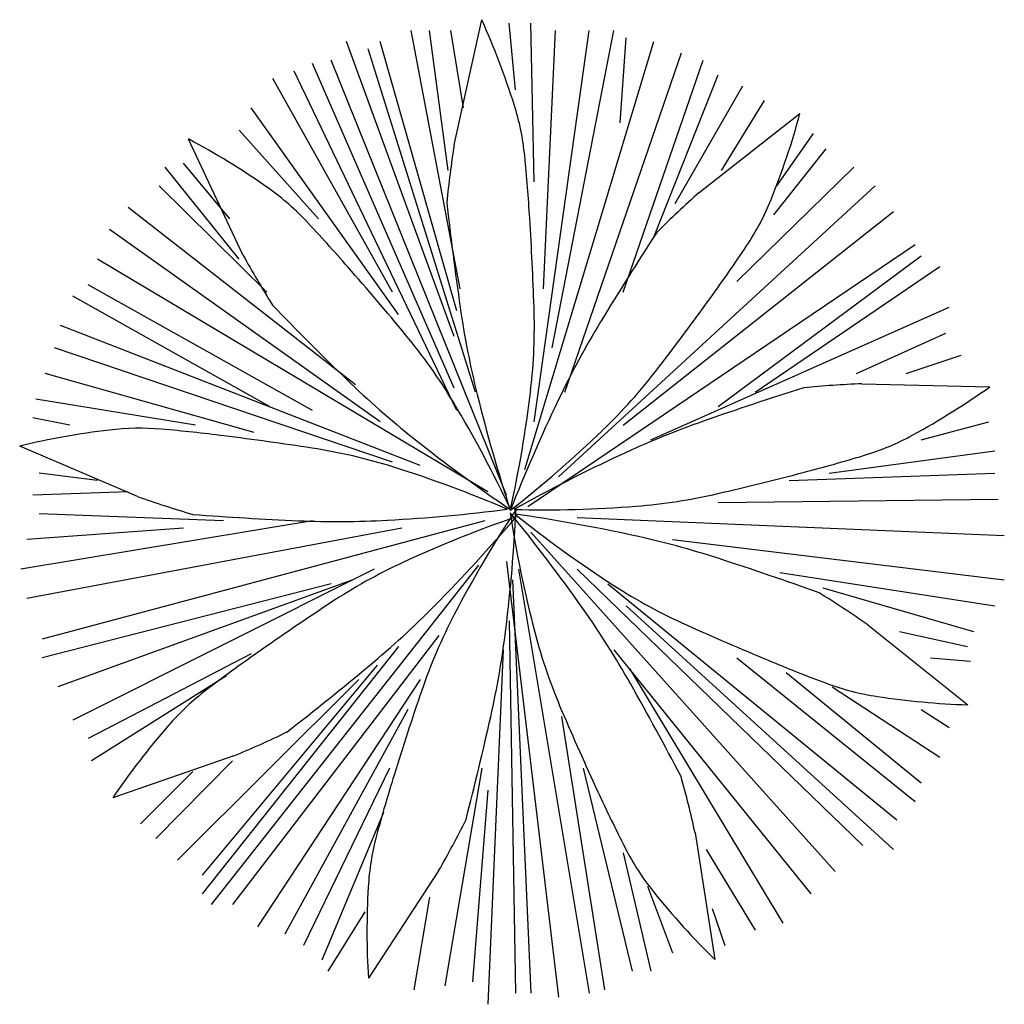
# Model space of a CAD drawing. Extents: x 33.08 to 35.72, y 9.62 to 12.27.
import ezdxf

# ---------------------------------------------------------------- set-up
doc = ezdxf.new("R2010")
doc.units = 0
doc.header["$MEASUREMENT"] = 0
doc.layers.get('0').update_dxf_attribs({"color": 1, "linetype": 'CONTINUOUS'})

msp = doc.modelspace()

# ---------------------------------------------------------------- linework, layer by layer
for p, q in [((34.2426, 11.929), (34.3167, 12.2652)), ((34.4072, 12.0768), (34.3908, 12.256)), ((34.4573, 11.8296), (34.4486, 12.256)), ((34.259, 11.5419), (34.1271, 12.2364)), ((34.2263, 11.8597), (34.1761, 12.2364)), ((34.2677, 12.0284), (34.2339, 12.2364)), ((34.4573, 11.1848), (34.6056, 12.2364)), ((34.4824, 11.5419), (34.5151, 12.2364)), ((34.5064, 11.3836), (34.672, 12.2364)), ((34.2426, 11.4137), (33.9538, 12.2063)), ((34.2502, 11.483), (34.0442, 12.2063)), ((34.4323, 11.0566), (34.7789, 12.2063)), ((34.6884, 11.9879), (34.7047, 12.2168)), ((34.3004, 11.2646), (34.0115, 12.1867)), ((34.5402, 11.2646), (34.853, 12.1762)), ((34.2426, 11.275), (33.8622, 12.1474)), ((34.3832, 10.9873), (33.9124, 12.1566)), ((34.6971, 11.5327), (34.9118, 12.1566)), ((34.2502, 11.2149), (33.8132, 12.1265)), ((34.0769, 11.5327), (33.7554, 12.1069)), ((34.7789, 11.6805), (34.9522, 12.1174)), ((34.8366, 11.7708), (35.0186, 12.0873)), ((34.9609, 11.8597), (35.0764, 12.048)), ((34.0933, 11.4725), (33.6976, 12.0284)), ((34.901, 11.8009), (35.1717, 12.0135)), ((33.8786, 11.7302), (33.6649, 11.9683)), ((33.6754, 11.6331), (33.5287, 11.9445)), ((35.1091, 11.8191), (35.2083, 11.9591)), ((35.1015, 11.7407), (35.2421, 11.9185)), ((33.6649, 11.6216), (33.4666, 11.8688)), ((33.6399, 11.7302), (33.5156, 11.8793)), ((35.0023, 11.5615), (35.3162, 11.8688)), ((33.7391, 11.5327), (33.4502, 11.8191)), ((34.5227, 11.037), (35.374, 11.8191)), ((33.9778, 11.2842), (33.3674, 11.7603)), ((34.6971, 11.1756), (35.423, 11.7498)), ((34.0442, 11.1848), (33.3173, 11.7014)), ((34.441, 10.9572), (35.4808, 11.6609)), ((34.3331, 10.9964), (33.2846, 11.6216)), ((34.9522, 11.2253), (35.4971, 11.6308)), ((35.0513, 11.2646), (35.5473, 11.602)), ((33.8622, 11.2149), (33.2595, 11.5523)), ((33.7467, 11.2253), (33.2181, 11.5222)), ((34.7712, 11.1364), (35.5723, 11.4922)), ((34.1511, 11.0671), (33.1854, 11.4438)), ((35.3238, 11.3143), (35.5636, 11.4228)), ((34.0769, 11.0762), (33.169, 11.3836)), ((35.4568, 11.3143), (35.605, 11.364)), ((33.7053, 11.156), (33.144, 11.3143)), ((35.3379, 11.2867), (35.682, 11.2788)), ((33.5483, 11.1756), (33.1189, 11.245)), ((33.2104, 11.1756), (33.1113, 11.1953)), ((35.4971, 11.1364), (35.6791, 11.1848)), ((33.3922, 10.9839), (33.0756, 11.1191)), ((35.2497, 11.0461), (35.6955, 11.1063)), ((33.2846, 11.0265), (33.1276, 11.0461)), ((35.1429, 11.0265), (35.6955, 11.0461)), ((33.3674, 10.9964), (33.1113, 10.9873)), ((34.9522, 10.9677), (35.7042, 10.9768)), ((33.6235, 10.918), (33.1276, 10.9376)), ((33.8622, 10.918), (33.0786, 10.7885)), ((34.3254, 10.918), (33.1363, 10.6001)), ((34.5729, 10.9271), (35.7206, 10.8787)), ((34.102, 10.8984), (33.0949, 10.71)), ((33.5156, 10.8984), (33.0949, 10.8683)), ((34.4486, 10.8879), (35.2661, 9.9763)), ((34.829, 10.8683), (35.7206, 10.7597)), ((34.308, 10.7989), (33.5897, 9.8873)), ((34.3832, 10.8094), (34.5227, 9.6388)), ((34.0279, 10.7885), (33.2181, 10.383)), ((34.4159, 10.7885), (34.6056, 9.6493)), ((34.5729, 10.7885), (35.3402, 10.0456)), ((35.1178, 10.7793), (35.6955, 10.6904)), ((33.9124, 10.7492), (33.1363, 10.5504)), ((33.9701, 10.7597), (33.1777, 10.472)), ((34.3996, 10.7597), (34.4486, 9.6493)), ((34.6557, 10.7492), (35.4317, 10.1149)), ((35.2334, 10.7388), (35.6377, 10.6211)), ((34.7047, 10.6904), (35.423, 10.0351)), ((34.3908, 10.6498), (34.4072, 9.6493)), ((35.3536, 10.6388), (35.6226, 10.4241)), ((34.2012, 10.6106), (33.6475, 9.8873)), ((35.4394, 10.6211), (35.6214, 10.5805)), ((33.6976, 10.5609), (33.2595, 10.3333)), ((34.0933, 10.5805), (33.5658, 9.9161)), ((34.3745, 10.5714), (34.3331, 9.6192)), ((34.672, 10.5714), (35.2007, 9.9161)), ((35.0023, 10.5504), (35.4808, 10.1646)), ((35.5222, 10.5504), (35.6301, 10.5413)), ((34.0355, 10.5308), (33.5658, 9.9658)), ((34.7135, 10.5217), (35.1255, 9.8376)), ((35.1342, 10.5112), (35.4971, 10.2143)), ((33.6312, 10.502), (33.2682, 10.2732)), ((33.9865, 10.4916), (33.4993, 10.0063)), ((34.1511, 10.4916), (33.714, 9.8271)), ((35.2584, 10.472), (35.5473, 10.2836)), ((34.1184, 10.4118), (33.7881, 9.8075)), ((35.4971, 10.4118), (35.5723, 10.3634)), ((34.5314, 10.3922), (34.647, 9.6584)), ((33.6509, 10.2866), (33.3256, 10.174)), ((33.6475, 10.2732), (33.4415, 10.0652)), ((33.5407, 10.2444), (33.4001, 10.1044)), ((34.0693, 10.2535), (33.8382, 9.7774)), ((34.3167, 10.2535), (34.2175, 9.6689)), ((34.5892, 10.2535), (34.7211, 9.7081)), ((34.3331, 10.1947), (34.2917, 9.6793)), ((34.053, 10.1345), (33.8873, 9.7382)), ((34.89, 10.0797), (34.9429, 9.7395)), ((34.9195, 10.0351), (35.0513, 9.818)), ((34.6971, 10.026), (34.7712, 9.7081)), ((34.2009, 9.9776), (34.0122, 9.6898)), ((34.7625, 9.937), (34.829, 9.7578)), ((34.1761, 9.9069), (34.1347, 9.6584)), ((34.9358, 9.8768), (34.9696, 9.7774)), ((34.0028, 9.8677), (33.9036, 9.7081))]:
    msp.add_line(p, q)
for centre, radius, start, end in [((32.4342, 11.4155), 2.0654, 17.5089, 24.2912), ((33.7494, 11.8304), 0.6863, 5.7289, 17.5089), ((33.178, 12.5529), 2.0654, 338.0766, 344.8589), ((32.5575, 10.1218), 2.0654, 55.1668, 61.9491), ((36.9408, 11.5065), 2.731, 171.0995, 174.3813), ((30.0746, 11.4618), 4.3795, 3.5266, 5.7289), ((33.3452, 11.2538), 0.6863, 43.3868, 55.1668), ((36.7166, 9.7608), 2.731, 131.6672, 134.9491), ((34.4574, 12.038), 0.6863, 326.2966, 338.0766), ((43.2122, 12.7831), 9.0458, 186.40594, 188.20489), ((30.6612, 8.7168), 4.3795, 41.1845, 43.3868), ((25.614, 11.1869), 8.8486, 1.97722, 3.52655), ((42.3713, 6.7635), 9.0458, 146.97366, 148.7726), ((31.3849, 14.0874), 4.3795, 324.0943, 326.2966), ((36.0696, 12.9471), 2.731, 208.7574, 212.0393), ((27.2978, 5.774), 8.8486, 39.63514, 41.18447), ((27.765, 16.7083), 8.8486, 322.54494, 324.09427), ((40.2545, 17.7892), 9.0458, 224.06386, 225.8628), ((36.6583, 11.8381), 2.4242, 188.2049, 193.8541), ((32.9893, 11.4415), 1.4689, 353.3102, 1.9772), ((36.7091, 10.1963), 2.4242, 148.7726, 154.4218), ((32.981, 10.4815), 1.4689, 30.9681, 39.6351), ((33.6232, 12.2205), 1.4689, 313.8779, 322.5449), ((35.6434, 13.0371), 2.4242, 225.8628, 231.512), ((37.9075, 2.6507), 9.0458, 107.53698, 109.33593), ((35.4442, 8.5577), 2.731, 92.2306, 95.5124), ((34.485, 12.9619), 2.0654, 298.6399, 305.4223), ((38.6064, 12.3186), 4.4306, 193.8541, 198.032), ((31.2653, 11.6437), 3.2048, 347.4454, 353.3102), ((31.4926, 9.5883), 3.2048, 25.1033, 30.9681), ((38.5189, 9.3301), 4.4306, 154.4218, 158.5997), ((33.3974, 10.4809), 0.6863, 85.0241, 96.8041), ((35.7151, 8.8988), 2.4242, 109.3359, 114.9851), ((33.5608, 9.1116), 2.0654, 96.8041, 103.5864), ((33.0771, 6.8016), 4.3795, 82.8217, 85.0241), ((32.5186, 2.3676), 8.8486, 81.27241, 82.82174), ((36.8921, 14.6076), 4.4306, 231.512, 235.6899), ((32.4201, 13.4717), 3.2048, 308.0131, 313.8779), ((35.146, 11.7515), 0.6863, 286.8599, 298.6399), ((33.6384, 9.6618), 1.4689, 72.6053, 81.2724), ((36.5626, 7.0802), 4.4306, 114.9851, 119.1631), ((34.0748, 15.286), 4.3795, 284.6576, 286.8599), ((33.1195, 8.0053), 3.2048, 66.7406, 72.6053), ((32.9439, 19.6097), 8.8486, 283.10826, 284.65759), ((34.3085, 13.5566), 2.731, 250.3947, 253.6765), ((34.6176, 12.4223), 1.4689, 274.4412, 283.1083), ((34.4832, 14.1529), 3.2048, 268.5764, 274.4412), ((34.219, 19.956), 9.0458, 265.70112, 267.50007), ((33.82, 15.3441), 4.4306, 273.1493, 277.3272), ((35.4515, 7.8984), 3.2048, 108.9873, 114.8521), ((31.0361, 13.8019), 4.4306, 315.396, 319.5739), ((37.0853, 9.1862), 3.2048, 146.6283, 152.493), ((29.9836, 11.1644), 4.4306, 353.037, 357.2149), ((30.9649, 8.1334), 4.4306, 35.1275, 39.3054), ((37.561, 11.4258), 3.2048, 188.7187, 194.5835), ((36.4103, 13.4369), 3.2048, 231.2823, 237.147), ((33.7791, 6.5504), 4.4306, 77.691, 81.8689), ((33.9302, 13.3407), 2.4242, 267.5001, 273.1493), ((34.2069, 8.5107), 2.4242, 72.0418, 77.691), ((34.722, 9.4735), 1.4689, 114.8521, 123.5191), ((32.1653, 2.2117), 9.0458, 70.24283, 72.04177), ((35.4687, 11.9787), 1.4689, 237.147, 245.8141), ((33.7847, 8.4034), 2.731, 54.9364, 58.2182), ((38.7972, 3.3211), 8.8486, 123.51914, 125.06847), ((32.4646, 12.393), 2.4242, 309.7468, 315.396), ((35.5457, 9.9879), 1.4689, 152.493, 161.1601), ((32.6059, 9.2879), 2.4242, 29.4782, 35.1275), ((38.4921, 18.7106), 8.8486, 245.81411, 247.36344), ((31.9752, 10.9211), 2.4242, 347.3878, 353.037), ((35.8811, 10.9887), 1.4689, 194.5835, 203.2506), ((36.2294, 6.9789), 4.3795, 125.0685, 127.2708), ((36.772, 14.5858), 4.3795, 247.3634, 249.5658), ((28.2308, 17.4842), 9.0458, 307.94785, 309.7468), ((26.8415, 6.0295), 9.0458, 27.6793, 29.47825), ((35.4826, 11.1249), 0.6863, 249.5658, 261.3458), ((33.9929, 9.9179), 0.6863, 127.2708, 139.0508), ((42.53, 7.6049), 8.8486, 161.16009, 162.70942), ((35.6901, 12.4883), 2.0654, 261.3458, 268.1281), ((42.6614, 13.9019), 8.8486, 203.25058, 204.79991), ((25.5134, 12.367), 9.0458, 345.58881, 347.38776), ((35.0345, 9.014), 2.0654, 139.0508, 145.8331), ((32.5995, 12.8072), 2.731, 292.6414, 295.9233), ((38.2629, 8.9331), 4.3795, 162.7094, 164.9118), ((32.2224, 9.4945), 2.731, 12.3729, 15.6547), ((38.6045, 12.0273), 4.3795, 204.7999, 207.0022), ((31.8291, 11.3315), 2.731, 330.2824, 333.5642), ((34.697, 9.8945), 0.6863, 164.9118, 176.6918), ((35.3138, 10.3505), 0.6863, 207.0022, 218.7822), ((36.0738, 9.8149), 2.0654, 176.6918, 183.4741), ((36.3889, 11.2143), 2.0654, 218.7822, 225.5646)]:
    msp.add_arc(centre, radius, start, end)

doc.saveas('drawing.dxf')
